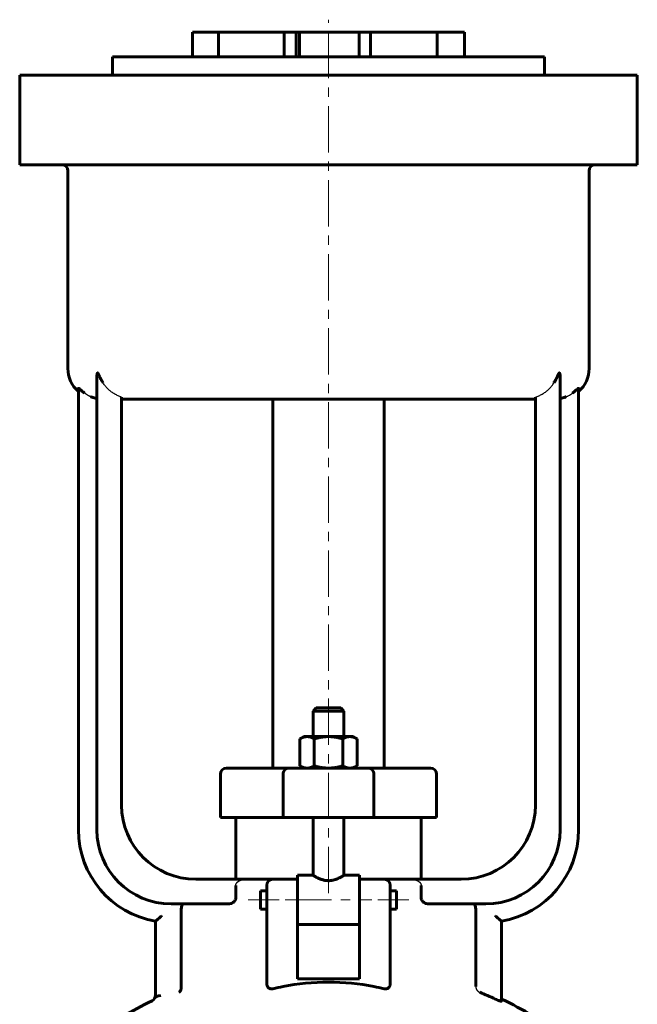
# Model space of a CAD drawing. Header units: millimetres. Extents: x -127 to 127, y -192 to 195.
# Tile 2 of 2: x -50 to 50, y 35 to 195. Entities that reach past the tile are written whole.
import ezdxf

# ---------------------------------------------------------------- set-up
doc = ezdxf.new("R2010")
doc.units = ezdxf.units.MM
for name, pattern in [('K5LT-1', [0]), ('K5LT_AXLED', [12, 7.5, -1.5, 1.5, -1.5]), ('K5LT_BASIC', [0])]:
    doc.linetypes.add(name, pattern=pattern)
doc.layers.add('Системный слой (1)', color=7, linetype='Continuous', true_color=0x6c6c6c)

# ---------------------------------------------------------------- blocks, each defined once
blk = doc.blocks.new('U0')
at = {"layer": 'Системный слой (1)', "color": 143, "linetype": 'K5LT_BASIC', "lineweight": 60, "true_color": 0x33acca}
for p, q in [((-5, 55.89), (-2.5, 55.89)), ((2.5, 55.89), (5, 55.89))]:
    blk.add_line(p, q, dxfattribs=at)
blk = doc.blocks.new('U3')
at = {"layer": 'Системный слой (1)', "color": 143, "linetype": 'K5LT_BASIC', "lineweight": 60, "true_color": 0x33acca}
for start, end in [(116.0652, 125.6514), (54.3486, 64.4836)]:
    blk.add_arc((0, -22.82), 65, start, end, dxfattribs=at)
blk = doc.blocks.new('U5')
at = {"layer": 'Системный слой (1)', "color": 143, "linetype": 'K5LT_BASIC', "lineweight": 60, "true_color": 0x33acca}
for p, q in [((-11, 51.89), (-11, 53.39)), ((-11, 50.39), (-11, 51.89))]:
    blk.add_line(p, q, dxfattribs=at)
blk = doc.blocks.new('U6')
at = {"layer": 'Системный слой (1)', "color": 143, "linetype": 'K5LT_BASIC', "lineweight": 60, "true_color": 0x33acca}
for p, q in [((0, 83), (-2, 83)), ((2, 83), (0, 83))]:
    blk.add_line(p, q, dxfattribs=at)
blk = doc.blocks.new('U9')
at = {"layer": 'Системный слой (1)', "color": 143, "linetype": 'K5LT_BASIC', "lineweight": 60, "true_color": 0x33acca}
for p, q in [((-35, 188.5), (0, 188.5)), ((0, 188.5), (35, 188.5))]:
    blk.add_line(p, q, dxfattribs=at)
blk = doc.blocks.new('U10')
at = {"layer": 'Системный слой (1)', "color": 143, "linetype": 'K5LT_BASIC', "lineweight": 60, "true_color": 0x33acca}
for p, q in [((11, 53.39), (11, 51.89)), ((11, 51.89), (11, 50.39))]:
    blk.add_line(p, q, dxfattribs=at)

msp = doc.modelspace()

# ---------------------------------------------------------------- linework, layer by layer
at = {"layer": 'Системный слой (1)', "color": 30, "linetype": 'K5LT_AXLED', "lineweight": 18, "true_color": 0xff8000}
for p, q in [((0, 53.01), (0, 194.5)), ((-13, 51.89), (-8, 51.89)), ((-7, 51.89), (7, 51.89)), ((8, 51.89), (13, 51.89))]:
    msp.add_line(p, q, dxfattribs=at)
at = {"layer": 'Системный слой (1)', "color": 143, "linetype": 'K5LT_BASIC', "lineweight": 60, "true_color": 0x33acca}
for p, q in [((-22, 188.5), (-22, 192.5)), ((-22, 192.5), (-17.8, 192.5)), ((-17.8, 188.5), (-17.8, 192.5)), ((-17.8, 192.5), (-7.16, 192.5)), ((-7.16, 192.5), (-5.21, 192.5)), ((-7.16, 188.5), (-7.16, 192.5)), ((-5.21, 188.5), (-5.21, 192.5)), ((-5.21, 192.5), (-4.68, 192.5)), ((4.94, 192.5), (-4.68, 192.5)), ((-4.68, 188.5), (-4.68, 192.5)), ((4.94, 188.5), (4.94, 192.5)), ((4.94, 192.5), (6.8, 192.5)), ((6.8, 192.5), (17.57, 192.5)), ((6.8, 188.5), (6.8, 192.5)), ((17.57, 192.5), (22, 192.5)), ((17.57, 188.5), (17.57, 192.5)), ((22, 188.5), (22, 192.5)), ((-35, 185.5), (-35, 188.5)), ((35, 185.5), (35, 188.5)), ((-50, 185.5), (-36.5, 185.5)), ((-50, 171), (-50, 185.5)), ((-36.5, 185.5), (36.5, 185.5)), ((36.5, 185.5), (50, 185.5)), ((50, 171), (50, 185.5)), ((-36.5, 171), (-50, 171)), ((-36.5, 171), (36.5, 171)), ((50, 171), (36.5, 171)), ((-42.2, 138), (-42.2, 170)), ((42.2, 138), (42.2, 170)), ((-37.5, 136.73), (-37.5, 63.25)), ((37.5, 63.25), (37.5, 136.73)), ((-40.5, 134.77), (-40.5, 63.25)), ((40.5, 63.25), (40.5, 134.77)), ((-33.5, 67.25), (-33.5, 133.34)), ((-33.5, 133), (33.5, 133)), ((-9, 73.25), (-9, 133)), ((9, 73.25), (9, 133)), ((33.5, 133.34), (33.5, 67.25)), ((-2, 83), (-2.5, 82.5)), ((2, 83), (2.5, 82.5)), ((-2.5, 78.35), (-2.5, 82.5)), ((-2.5, 82.5), (0, 82.5)), ((0, 82.5), (2.5, 82.5)), ((2.5, 78.35), (2.5, 82.5)), ((-4, 78.35), (-4.62, 77.99)), ((-3.46, 78.35), (-4, 78.35)), ((0, 78.35), (-3.46, 78.35)), ((3.46, 78.35), (0, 78.35)), ((4, 78.35), (3.46, 78.35)), ((4, 78.35), (4.62, 77.99)), ((-4.62, 73.61), (-4.62, 77.99)), ((-2.31, 73.61), (-2.31, 77.99)), ((2.31, 73.61), (2.31, 77.99)), ((4.62, 73.61), (4.62, 77.99)), ((-4, 73.25), (-4.62, 73.61)), ((4, 73.25), (4.62, 73.61)), ((-17.5, 65.25), (-17.5, 72.25)), ((-15.93, 73.25), (-16.5, 73.25)), ((-6.38, 73.25), (-15.93, 73.25)), ((-7.36, 65.25), (-7.36, 72.25)), ((6.38, 73.25), (-6.38, 73.25)), ((15.93, 73.25), (6.38, 73.25)), ((7.36, 65.25), (7.36, 72.25)), ((16.5, 73.25), (15.93, 73.25)), ((17.5, 65.25), (17.5, 72.25)), ((-17.5, 65.25), (-16.89, 65.25)), ((-16.89, 65.25), (-7.36, 65.25)), ((-15, 55.25), (-15, 65.25)), ((-7.36, 65.25), (7.36, 65.25)), ((-2.5, 55.89), (-2.5, 65.25)), ((2.5, 55.89), (2.5, 65.25)), ((7.36, 65.25), (16.89, 65.25)), ((15, 55.25), (15, 65.25)), ((16.89, 65.25), (17.5, 65.25)), ((-5, 55.89), (-5, 55.19)), ((5, 55.89), (5, 55.19)), ((-13.27, 55.25), (-21.5, 55.25)), ((-15, 54.25), (-15, 52.25)), ((-9, 55.25), (-13.27, 55.25)), ((-10, 54.25), (-10, 50.59)), ((-5, 55.25), (-9, 55.25)), ((-5, 49.8), (-5, 55.19)), ((9, 55.25), (5, 55.25)), ((5, 55.19), (5, 49.8)), ((13.27, 55.25), (9, 55.25)), ((10, 50.59), (10, 54.25)), ((21.5, 55.25), (13.27, 55.25)), ((15, 52.25), (15, 54.25)), ((-11, 53.39), (-10, 53.39)), ((10, 53.39), (11, 53.39)), ((-25.5, 51.25), (-16.25, 51.25)), ((16.25, 51.25), (25.5, 51.25)), ((-23.85, 50.25), (-23.85, 38.13)), ((-11, 50.39), (-10, 50.39)), ((-10, 50.59), (-10, 38.39)), ((-5, 49.8), (-5, 47.94)), ((5, 49.8), (5, 47.94)), ((10, 38.39), (10, 50.59)), ((10, 50.39), (11, 50.39)), ((23.85, 37.85), (23.85, 50.25)), ((-28, 48.46), (-28, 36.8)), ((-5, 39.11), (-5, 47.94)), ((-5, 47.89), (5, 47.89)), ((5, 47.94), (5, 39.11)), ((28, 35.48), (28, 48.46)), ((5, 39.11), (-5, 39.11)), ((-28, 36.8), (-28, 36.1))]:
    msp.add_line(p, q, dxfattribs=at)
for centre, radius, start, end in [((-43.2, 170), 1, 0, 90), ((43.2, 170), 1, 90, 180), ((-37.2, 138), 5, 180, 228.739), ((37.2, 138), 5, 311.261, 0), ((-16.5, 72.25), 1, 90, 180), ((16.5, 72.25), 1, 0, 90), ((-21.5, 67.25), 12, 180, 270), ((21.5, 67.25), 12, 270, 0), ((-25.5, 63.25), 15, 180, 260.4059), ((-25.5, 63.25), 12, 180, 270), ((25.5, 63.25), 12, 270, 0), ((25.5, 63.25), 15, 279.5941, 0), ((-9, 54.25), 1, 90, 180), ((9, 54.25), 1, 0, 90), ((0, -22.82), 64.57, 65.2804, 67.7162), ((-29, 36.47), 1, 296.0652, 0)]:
    msp.add_arc(centre, radius, start, end, dxfattribs=at)
for centre, major_axis, ratio, start_param, end_param in [((0, 21.92), (-25, 0), 0.666667, 4.413712, 5.011066), ((-27, 36.1), (-1, 0), 0.293571, 4.846118, 6.283185)]:
    msp.add_ellipse(centre, major_axis=major_axis, ratio=ratio, start_param=start_param, end_param=end_param, dxfattribs=at)
for points, knots in [([(-36.5, 135.66), (-36.56, 135.76), (-36.68, 135.96), (-36.83, 136.24), (-36.94, 136.46), (-37.03, 136.64), (-37.08, 136.75), (-37.13, 136.85), (-37.16, 136.92), (-37.2, 136.99), (-37.23, 137.06), (-37.26, 137.11), (-37.28, 137.16), (-37.31, 137.2), (-37.32, 137.22), (-37.34, 137.24), (-37.36, 137.26), (-37.37, 137.27), (-37.39, 137.27), (-37.39, 137.27), (-37.41, 137.27), (-37.43, 137.24), (-37.44, 137.2), (-37.46, 137.17), (-37.46, 137.13), (-37.47, 137.09), (-37.48, 137.03), (-37.49, 136.94), (-37.5, 136.83), (-37.5, 136.75), (-37.5, 136.73)], [0, 0, 0, 0, 4.107487, 8.018788, 10.789199, 12.823611, 14.75761, 15.368649, 16.546369, 17.60215, 18.528908, 19.292606, 19.936478, 20.636207, 20.989891, 21.192982, 21.811541, 22.2569, 22.521122, 22.656256, 22.830549, 23.860684, 24.415595, 24.854986, 25.503262, 26.103479, 26.799018, 27.845215, 30.106911, 31, 31, 31, 31]), ([(37.5, 136.73), (37.5, 136.78), (37.5, 136.87), (37.49, 136.97), (37.48, 137.04), (37.47, 137.09), (37.46, 137.14), (37.46, 137.17), (37.45, 137.2), (37.44, 137.22), (37.42, 137.25), (37.41, 137.26), (37.4, 137.27), (37.39, 137.27), (37.38, 137.27), (37.37, 137.27), (37.37, 137.26), (37.35, 137.25), (37.33, 137.24), (37.31, 137.21), (37.3, 137.19), (37.28, 137.16), (37.27, 137.13), (37.24, 137.08), (37.21, 137.02), (37.17, 136.93), (37.12, 136.82), (37.05, 136.68), (36.98, 136.53), (36.88, 136.33), (36.72, 136.04), (36.59, 135.8), (36.5, 135.66)], [0, 0, 0, 0, 2.272226, 3.682073, 4.107902, 5.304942, 5.973619, 6.522349, 6.819397, 7.466769, 7.99197, 8.453493, 8.692865, 8.910388, 9.119359, 9.339905, 9.581933, 9.832791, 10.429432, 10.940499, 11.379469, 11.686492, 12.191392, 12.895643, 13.824561, 15.046397, 16.629659, 18.64835, 20.885288, 23.069506, 26.988675, 33, 33, 33, 33]), ([(-39.5, 134), (-39.58, 134.06), (-39.7, 134.16), (-39.85, 134.27), (-39.94, 134.35), (-40.02, 134.42), (-40.12, 134.5), (-40.21, 134.58), (-40.28, 134.64), (-40.36, 134.71), (-40.42, 134.75), (-40.47, 134.78), (-40.49, 134.79), (-40.5, 134.78), (-40.5, 134.77)], [0, 0, 0, 0, 2.46722, 3.941436, 4.646592, 5.65228, 6.911287, 8.151455, 9.226712, 10.120216, 11.789909, 12.814305, 13.709693, 15, 15, 15, 15]), ([(40.5, 134.77), (40.5, 134.77), (40.5, 134.78), (40.49, 134.78), (40.48, 134.78), (40.46, 134.78), (40.41, 134.75), (40.35, 134.7), (40.28, 134.64), (40.21, 134.58), (40.14, 134.52), (40.06, 134.45), (39.96, 134.37), (39.84, 134.27), (39.69, 134.15), (39.58, 134.06), (39.5, 134)], [0, 0, 0, 0, 0.80331, 1.547123, 1.871085, 2.770125, 3.988699, 5.366026, 6.66978, 7.825539, 8.813181, 9.851121, 11.352274, 12.836911, 14.304868, 17, 17, 17, 17]), ([(-37.5, 133.16), (-37.5, 133.15), (-37.51, 133.15), (-37.55, 133.15), (-37.59, 133.16), (-37.63, 133.16), (-37.7, 133.18), (-37.78, 133.19), (-37.88, 133.22), (-38, 133.25), (-38.11, 133.28), (-38.26, 133.33), (-38.38, 133.38), (-38.48, 133.42), (-38.5, 133.43)], [0, 0, 0, 0, 2.139932, 3.193453, 3.914407, 4.878274, 5.996432, 7.209422, 8.485694, 9.815137, 11.101103, 12.241538, 14.257651, 15, 15, 15, 15]), ([(38.5, 133.43), (38.43, 133.4), (38.31, 133.35), (38.14, 133.29), (38.01, 133.25), (37.92, 133.23), (37.82, 133.2), (37.71, 133.18), (37.61, 133.16), (37.53, 133.15), (37.5, 133.15), (37.5, 133.16), (37.5, 133.16)], [0, 0, 0, 0, 1.767807, 3.277263, 4.40966, 5.304481, 6.147861, 7.560715, 9.029464, 10.825926, 12.763237, 13, 13, 13, 13]), ([(-6.38, 73.25), (-6.38, 73.25), (-6.39, 73.25), (-6.52, 73.25), (-6.64, 73.22), (-6.88, 73.12), (-6.99, 73.04), (-7.16, 72.86), (-7.23, 72.75), (-7.33, 72.51), (-7.36, 72.38), (-7.36, 72.25)], [-0.3145215, -0.3145215, -0.3145215, -0.3145215, -0.3137899, -0.3137899, -0.2740749, -0.2740749, -0.2349957, -0.2349957, -0.1959397, -0.1959397, -0.1568949, -0.1568949, -0.1568949, -0.1568949]), ([(6.38, 73.25), (6.38, 73.25), (6.39, 73.25), (6.52, 73.25), (6.64, 73.22), (6.88, 73.12), (6.99, 73.04), (7.16, 72.86), (7.23, 72.75), (7.33, 72.51), (7.36, 72.38), (7.36, 72.25)], [-0.0007316, -0.0007316, -0.0007316, -0.0007316, 0, 0, 0.0397149, 0.0397149, 0.0787941, 0.0787941, 0.1178502, 0.1178502, 0.1568949, 0.1568949, 0.1568949, 0.1568949]), ([(2.5, 55.89), (2.5, 55.89), (2.48, 55.88), (2.39, 55.82), (2.27, 55.75), (2.1, 55.65), (1.91, 55.55), (1.7, 55.44), (1.46, 55.34), (1.23, 55.24), (1.05, 55.18), (0.87, 55.13), (0.65, 55.07), (0.39, 55.03), (0.13, 55.01), (-0.13, 55.01), (-0.37, 55.03), (-0.62, 55.07), (-0.9, 55.13), (-1.17, 55.22), (-1.39, 55.31), (-1.6, 55.4), (-1.79, 55.49), (-1.99, 55.59), (-2.17, 55.69), (-2.33, 55.79), (-2.43, 55.84), (-2.49, 55.88), (-2.5, 55.89), (-2.5, 55.89)], [0, 0, 0, 0, 1.495071, 2.75551, 4.213604, 5.419931, 6.801112, 7.756319, 9.127336, 10.313858, 10.954112, 11.554239, 12.543303, 13.576214, 14.539967, 15.471193, 16.412448, 17.223603, 18.37897, 19.669512, 20.715698, 21.398603, 22.741415, 23.720618, 24.949795, 26.564393, 27.851203, 28.646239, 30, 30, 30, 30]), ([(-23.51, 51.25), (-23.56, 51.25), (-23.6, 51.23), (-23.69, 51.12), (-23.73, 51.04), (-23.78, 50.86), (-23.81, 50.75), (-23.84, 50.51), (-23.85, 50.38), (-23.85, 50.25)], [0.4670929, 0.4670929, 0.4670929, 0.4670929, 0.5070489, 0.5070489, 0.547005, 0.547005, 0.5845373, 0.5845373, 0.6220696, 0.6220696, 0.6220696, 0.6220696]), ([(-15, 52.25), (-15, 52.19), (-15.01, 52.12), (-15.04, 52), (-15.06, 51.94), (-15.15, 51.78), (-15.22, 51.68), (-15.43, 51.49), (-15.59, 51.4), (-15.92, 51.28), (-16.09, 51.25), (-16.25, 51.25)], [0.3880613, 0.3880613, 0.3880613, 0.3880613, 0.4068782, 0.4068782, 0.4256952, 0.4256952, 0.463329, 0.463329, 0.5247631, 0.5247631, 0.5861972, 0.5861972, 0.5861972, 0.5861972]), ([(16.25, 51.25), (16.09, 51.25), (15.92, 51.28), (15.59, 51.4), (15.43, 51.49), (15.22, 51.68), (15.15, 51.78), (15.06, 51.94), (15.04, 52), (15.01, 52.12), (15, 52.19), (15, 52.25)], [0.1897592, 0.1897592, 0.1897592, 0.1897592, 0.2511933, 0.2511933, 0.3126274, 0.3126274, 0.3502613, 0.3502613, 0.3690782, 0.3690782, 0.3878951, 0.3878951, 0.3878951, 0.3878951]), ([(23.85, 50.25), (23.85, 50.38), (23.84, 50.51), (23.81, 50.75), (23.78, 50.86), (23.73, 51.04), (23.69, 51.12), (23.6, 51.23), (23.56, 51.25), (23.51, 51.25)], [0.6220649, 0.6220649, 0.6220649, 0.6220649, 0.6595972, 0.6595972, 0.6971294, 0.6971294, 0.7370855, 0.7370855, 0.7770416, 0.7770416, 0.7770416, 0.7770416]), ([(-27, 49.33), (-27, 49.33), (-27, 49.33), (-27.1, 49.24), (-27.2, 49.15), (-27.39, 48.99), (-27.48, 48.91), (-27.66, 48.75), (-27.74, 48.68), (-27.88, 48.56), (-27.92, 48.52), (-27.98, 48.47), (-28, 48.46), (-28, 48.46)], [-0.0005998, -0.0005998, -0.0005998, -0.0005998, 0, 0, 0.0391282, 0.0391282, 0.0766232, 0.0766232, 0.1195847, 0.1195847, 0.1535629, 0.1535629, 0.1840375, 0.1840375, 0.1840375, 0.1840375]), ([(27, 49.33), (27, 49.33), (27, 49.33), (27.1, 49.24), (27.2, 49.15), (27.39, 48.99), (27.48, 48.91), (27.66, 48.75), (27.74, 48.68), (27.88, 48.56), (27.92, 48.52), (27.98, 48.47), (28, 48.46), (28, 48.46)], [-0.3686748, -0.3686748, -0.3686748, -0.3686748, -0.368075, -0.368075, -0.3289468, -0.3289468, -0.2914518, -0.2914518, -0.2484903, -0.2484903, -0.2145121, -0.2145121, -0.1840375, -0.1840375, -0.1840375, -0.1840375]), ([(-9.87, 37.85), (-9.9, 37.89), (-9.91, 37.93), (-9.98, 38.11), (-10, 38.26), (-10, 38.39)], [0.28953497, 0.28953497, 0.28953497, 0.28953497, 0.30302554, 0.30302554, 0.34435489, 0.34435489, 0.34435489, 0.34435489]), ([(10, 38.39), (10, 38.26), (9.98, 38.11), (9.91, 37.93), (9.9, 37.89), (9.87, 37.85)], [0.34847926, 0.34847926, 0.34847926, 0.34847926, 0.38980861, 0.38980861, 0.40329918, 0.40329918, 0.40329918, 0.40329918]), ([(-24.2, 36.93), (-24.2, 36.93), (-24.2, 36.93), (-24.11, 36.98), (-24.03, 37.07), (-23.91, 37.27), (-23.87, 37.39), (-23.83, 37.62), (-23.83, 37.73), (-23.84, 37.84), (-23.84, 37.85), (-23.84, 37.85)], [-0.3552533, -0.3552533, -0.3552533, -0.3552533, -0.3547027, -0.3547027, -0.3018223, -0.3018223, -0.2560428, -0.2560428, -0.2193055, -0.2193055, -0.2191952, -0.2191952, -0.2191952, -0.2191952]), ([(-23.85, 38.13), (-23.85, 38.1), (-23.85, 38.06), (-23.84, 37.96), (-23.84, 37.9), (-23.84, 37.85)], [0.17407145, 0.17407145, 0.17407145, 0.17407145, 0.18535728, 0.18535728, 0.20330128, 0.20330128, 0.20330128, 0.20330128]), ([(-9.87, 37.85), (-9.85, 37.81), (-9.83, 37.78), (-9.76, 37.68), (-9.7, 37.64), (-9.56, 37.55), (-9.47, 37.52), (-9.27, 37.48), (-9.16, 37.48), (-9.03, 37.5), (-9.02, 37.5), (-9, 37.51)], [1.0897414, 1.0897414, 1.0897414, 1.0897414, 1.104377, 1.104377, 1.1330604, 1.1330604, 1.1678808, 1.1678808, 1.2035247, 1.2035247, 1.208635, 1.208635, 1.208635, 1.208635]), ([(9, 37.51), (9.03, 37.5), (9.06, 37.5), (9.2, 37.48), (9.31, 37.48), (9.51, 37.53), (9.6, 37.56), (9.74, 37.66), (9.79, 37.72), (9.85, 37.81), (9.86, 37.83), (9.87, 37.85)], [0.406068, 0.406068, 0.406068, 0.406068, 0.41582, 0.41582, 0.4506968, 0.4506968, 0.4842561, 0.4842561, 0.5138784, 0.5138784, 0.5218263, 0.5218263, 0.5218263, 0.5218263]), ([(28, 35.48), (28, 35.48), (28, 35.48), (28, 35.47), (27.97, 35.46), (27.87, 35.48), (27.79, 35.51), (27.62, 35.57), (27.5, 35.61), (27.25, 35.72), (27.12, 35.78), (27, 35.83)], [-0.0762382, -0.0762382, -0.0762382, -0.0762382, -0.0753227, -0.0753227, -0.0376614, -0.0376614, 0, 0, 0.0402325, 0.0402325, 0.0804651, 0.0804651, 0.0804651, 0.0804651])]:
    msp.add_open_spline(points, degree=3, knots=knots, dxfattribs=at)
at = {"layer": 'Системный слой (1)', "color": 7, "linetype": 'K5LT-1'}
for points, knots in [([(-33.5, 133.34), (-33.51, 133.34), (-33.53, 133.35), (-33.58, 133.37), (-33.66, 133.4), (-33.83, 133.46), (-34.17, 133.6), (-34.62, 133.83), (-35.12, 134.16), (-35.58, 134.53), (-35.99, 134.95), (-36.29, 135.33), (-36.45, 135.58), (-36.5, 135.66)], [0, 0, 0, 0, 0.050989, 0.118975, 0.254946, 0.526889, 1.087771, 2.163497, 3.217192, 4.256564, 5.295937, 6.323154, 6.829011, 6.829011, 6.829011, 6.829011]), ([(33.5, 133.34), (33.51, 133.34), (33.53, 133.35), (33.58, 133.37), (33.66, 133.4), (33.83, 133.46), (34.17, 133.6), (34.62, 133.83), (35.12, 134.16), (35.58, 134.53), (35.99, 134.95), (36.29, 135.33), (36.45, 135.58), (36.5, 135.66)], [0, 0, 0, 0, 0.050989, 0.118975, 0.254946, 0.526889, 1.087771, 2.163497, 3.217192, 4.256564, 5.295937, 6.323154, 6.829011, 6.829011, 6.829011, 6.829011]), ([(-38.5, 133.43), (-38.54, 133.45), (-38.65, 133.49), (-38.88, 133.61), (-39.17, 133.77), (-39.39, 133.92), (-39.5, 134)], [0, 0, 0, 0, 0.235425, 0.588562, 1.242351, 1.896139, 1.896139, 1.896139, 1.896139]), ([(38.5, 133.43), (38.54, 133.45), (38.65, 133.49), (38.88, 133.61), (39.17, 133.77), (39.39, 133.92), (39.5, 134)], [0, 0, 0, 0, 0.235425, 0.588562, 1.242351, 1.896139, 1.896139, 1.896139, 1.896139]), ([(-15, 54.25), (-15, 54.26), (-15, 54.28), (-15, 54.31), (-14.99, 54.34), (-14.99, 54.36), (-14.98, 54.39), (-14.98, 54.42), (-14.97, 54.45), (-14.96, 54.47), (-14.95, 54.5), (-14.94, 54.52), (-14.92, 54.55), (-14.91, 54.57), (-14.9, 54.59), (-14.88, 54.62), (-14.86, 54.65), (-14.84, 54.68), (-14.82, 54.7), (-14.8, 54.72), (-14.78, 54.74), (-14.76, 54.76), (-14.74, 54.78), (-14.72, 54.81), (-14.68, 54.84), (-14.65, 54.86), (-14.62, 54.88), (-14.6, 54.9), (-14.57, 54.91), (-14.54, 54.94), (-14.5, 54.96), (-14.46, 54.98), (-14.43, 55), (-14.41, 55.01), (-14.38, 55.02), (-14.34, 55.04), (-14.3, 55.06), (-14.26, 55.08), (-14.22, 55.09), (-14.18, 55.11), (-14.13, 55.12), (-14.1, 55.13), (-14.07, 55.14), (-14.05, 55.15), (-14.01, 55.16), (-13.96, 55.17), (-13.91, 55.18), (-13.84, 55.2), (-13.77, 55.21), (-13.7, 55.22), (-13.63, 55.23), (-13.55, 55.24), (-13.47, 55.24), (-13.41, 55.25), (-13.36, 55.25), (-13.31, 55.25), (-13.28, 55.25), (-13.27, 55.25)], [0, 0, 0, 0, 0.0028319, 0.0056638, 0.0084957, 0.0113276, 0.0126329, 0.0161174, 0.0196019, 0.0215363, 0.0234706, 0.0273392, 0.0295409, 0.0317426, 0.0338078, 0.0379383, 0.0420687, 0.0433357, 0.0465117, 0.0496877, 0.0520553, 0.054423, 0.0571948, 0.0599667, 0.0655103, 0.0689393, 0.0723684, 0.0747853, 0.0772022, 0.0820359, 0.0868697, 0.0913036, 0.0935205, 0.0957374, 0.0987808, 0.1018242, 0.107911, 0.1109544, 0.1139978, 0.1200846, 0.1240425, 0.1280003, 0.1298022, 0.131604, 0.1364628, 0.1413216, 0.1461803, 0.1510391, 0.1607567, 0.1656155, 0.1704742, 0.1794857, 0.1884972, 0.193003, 0.1975087, 0.2020145, 0.2065203, 0.2065203, 0.2065203, 0.2065203]), ([(13.27, 55.25), (13.3, 55.25), (13.36, 55.25), (13.43, 55.25), (13.48, 55.24), (13.54, 55.24), (13.59, 55.23), (13.64, 55.23), (13.68, 55.22), (13.7, 55.22), (13.73, 55.22), (13.77, 55.21), (13.81, 55.2), (13.86, 55.19), (13.91, 55.18), (13.96, 55.17), (14.01, 55.16), (14.05, 55.15), (14.08, 55.14), (14.1, 55.13), (14.13, 55.12), (14.16, 55.11), (14.18, 55.11), (14.21, 55.09), (14.24, 55.08), (14.28, 55.07), (14.31, 55.05), (14.35, 55.04), (14.38, 55.02), (14.42, 55), (14.48, 54.97), (14.54, 54.94), (14.59, 54.91), (14.62, 54.88), (14.66, 54.85), (14.7, 54.82), (14.74, 54.78), (14.77, 54.76), (14.79, 54.73), (14.81, 54.71), (14.83, 54.68), (14.86, 54.65), (14.89, 54.61), (14.91, 54.58), (14.92, 54.55), (14.93, 54.54), (14.94, 54.52), (14.95, 54.5), (14.95, 54.48), (14.96, 54.46), (14.97, 54.43), (14.98, 54.41), (14.99, 54.38), (14.99, 54.36), (14.99, 54.33), (15, 54.3), (15, 54.29), (15, 54.27), (15, 54.26), (15, 54.25)], [0.645675, 0.645675, 0.645675, 0.645675, 0.6561917, 0.6614501, 0.6667084, 0.6717548, 0.6768011, 0.6818475, 0.6843707, 0.6868939, 0.689313, 0.6917322, 0.6965706, 0.7014089, 0.7062473, 0.7110856, 0.715924, 0.7207623, 0.7231815, 0.7256007, 0.728277, 0.7309534, 0.7336298, 0.7363062, 0.7397186, 0.743131, 0.7465434, 0.7499558, 0.7533683, 0.7567807, 0.7636055, 0.7704303, 0.7772552, 0.7800627, 0.7828703, 0.7920005, 0.7950439, 0.7980873, 0.8011034, 0.8041194, 0.8071355, 0.8101515, 0.8154292, 0.820707, 0.8221678, 0.8236286, 0.8256938, 0.827759, 0.8298242, 0.8319782, 0.8347614, 0.8375445, 0.8394435, 0.8413424, 0.8451403, 0.8469041, 0.8486678, 0.8504315, 0.8521953, 0.8521953, 0.8521953, 0.8521953]), ([(23.85, 37.85), (23.85, 37.83), (23.85, 37.8), (23.85, 37.76), (23.86, 37.72), (23.86, 37.69), (23.87, 37.67), (23.87, 37.65), (23.87, 37.63), (23.88, 37.59), (23.89, 37.56), (23.9, 37.53), (23.91, 37.51), (23.92, 37.49), (23.93, 37.47), (23.93, 37.45), (23.94, 37.43), (23.95, 37.42), (23.96, 37.4), (23.97, 37.39), (23.98, 37.37), (23.99, 37.35), (24, 37.33), (24.01, 37.32), (24.02, 37.29), (24.04, 37.27), (24.06, 37.25), (24.07, 37.23), (24.09, 37.21), (24.11, 37.18), (24.13, 37.16), (24.15, 37.14), (24.16, 37.13), (24.18, 37.12), (24.19, 37.11), (24.2, 37.1), (24.22, 37.08), (24.23, 37.07), (24.25, 37.06), (24.27, 37.05), (24.28, 37.03), (24.31, 37.02), (24.33, 37), (24.35, 36.99), (24.38, 36.98), (24.4, 36.96), (24.43, 36.95), (24.46, 36.94), (24.47, 36.93), (24.48, 36.93)], [0.3028112, 0.3028112, 0.3028112, 0.3028112, 0.3068272, 0.3108431, 0.3148591, 0.3188751, 0.3199278, 0.3209806, 0.3235149, 0.3260493, 0.331118, 0.333255, 0.3353921, 0.3375291, 0.3396661, 0.3413369, 0.3430077, 0.3446786, 0.3463494, 0.3482049, 0.3500603, 0.3519158, 0.3537713, 0.3556268, 0.3574822, 0.3611932, 0.3633275, 0.3654618, 0.3683577, 0.3712536, 0.3741495, 0.3770454, 0.3787264, 0.3804074, 0.3820884, 0.3837694, 0.3856384, 0.3875074, 0.3893764, 0.3912455, 0.3931145, 0.3949835, 0.3987215, 0.4009199, 0.4031183, 0.4059644, 0.4088104, 0.4116565, 0.4145025, 0.4145025, 0.4145025, 0.4145025])]:
    msp.add_open_spline(points, degree=3, knots=knots, dxfattribs=at)
at = {"layer": 'Системный слой (1)', "color": 143, "linetype": 'K5LT_BASIC', "lineweight": 60, "true_color": 0x33acca}
for points in [[(-4.62, 77.99), (-4, 78.35), (-3.46, 78.35)], [(-3.46, 78.35), (-2.93, 78.35), (-2.31, 77.99)], [(-2.31, 77.99), (-1.07, 78.35), (0, 78.35)], [(0, 78.35), (1.07, 78.35), (2.31, 77.99)], [(2.31, 77.99), (2.93, 78.35), (3.46, 78.35)], [(3.46, 78.35), (4, 78.35), (4.62, 77.99)], [(-3.46, 73.25), (-4, 73.25), (-4.62, 73.61)], [(-2.31, 73.61), (-2.93, 73.25), (-3.46, 73.25)], [(0, 73.25), (-1.07, 73.25), (-2.31, 73.61)], [(2.31, 73.61), (1.07, 73.25), (0, 73.25)], [(3.46, 73.25), (2.93, 73.25), (2.31, 73.61)], [(4.62, 73.61), (4, 73.25), (3.46, 73.25)]]:
    msp.add_rational_spline(points, [1, 1.0379548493, 1], degree=2, dxfattribs=at)
for points in [[(-9, 37.51), (-8.44, 37.62), (-7.88, 37.74), (-7.36, 37.85)], [(7.36, 37.85), (7.88, 37.74), (8.44, 37.62), (9, 37.51)]]:
    msp.add_open_spline(points, degree=3, dxfattribs=at)

# ---------------------------------------------------------------- block references
at = {"layer": 'Системный слой (1)'}
for name in ['U9', 'U6', 'U0', 'U5', 'U10', 'U3']:
    msp.add_blockref(name, (0, 0), dxfattribs=at)

doc.saveas('drawing.dxf')
